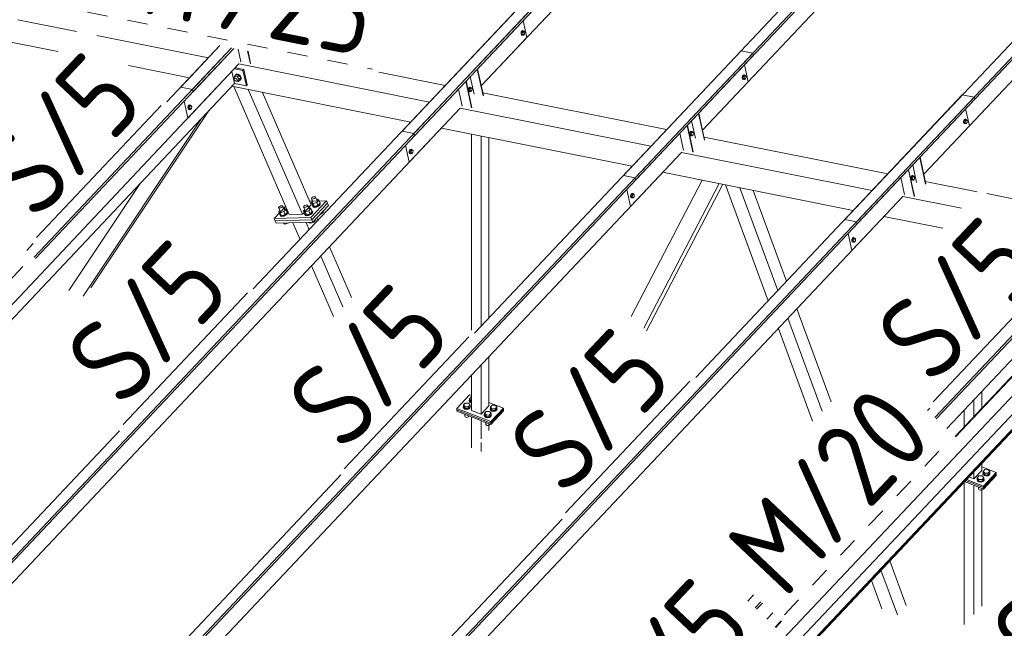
# Model space of a CAD drawing. Header units: millimetres. Extents: x -681 to 506, y -45 to 794.
# Tile 112 of 256: x -362 to -304, y 515 to 550. Entities that reach past the tile are written whole.
import ezdxf

# ---------------------------------------------------------------- set-up
doc = ezdxf.new("R2010")
doc.units = ezdxf.units.MM
doc.header["$LTSCALE"] = 0.6
doc.linetypes.add('XKITLINE00', pattern=[0])
doc.linetypes.add('XKITLINE02', pattern=[4, 2, -2])
for name, color, linetype, lineweight in [('Bolt', 7, 'Continuous', 0), ('Part', 2, 'Continuous', 0), ('PartMark', 3, 'Continuous', 0)]:
    doc.layers.add(name, color=color, linetype=linetype, lineweight=lineweight)
doc.styles.add('ISOCPEUR', font='ISOCPEUR.TTF')

msp = doc.modelspace()

# ---------------------------------------------------------------- linework, layer by layer
at = {"layer": 'Bolt', "color": 3, "linetype": 'XKITLINE00', "lineweight": 0}
for p, q in [((-332.58, 549.554), (-332.596, 549.487)), ((-332.596, 549.487), (-332.594, 549.422)), ((-332.594, 549.422), (-332.573, 549.378)), ((-332.548, 549.605), (-332.58, 549.554)), ((-332.573, 549.482), (-332.557, 549.549)), ((-332.571, 549.418), (-332.573, 549.482)), ((-332.573, 549.378), (-332.539, 549.365)), ((-332.549, 549.373), (-332.571, 549.418)), ((-332.549, 549.541), (-332.561, 549.428)), ((-332.561, 549.428), (-332.514, 549.377)), ((-332.561, 549.428), (-332.492, 549.414)), ((-332.557, 549.549), (-332.525, 549.6)), ((-332.489, 549.605), (-332.549, 549.541)), ((-332.549, 549.541), (-332.479, 549.527)), ((-332.515, 549.36), (-332.549, 549.373)), ((-332.511, 549.627), (-332.548, 549.605)), ((-332.525, 549.6), (-332.487, 549.622)), ((-332.493, 549.373), (-332.515, 549.36)), ((-332.514, 549.377), (-332.444, 549.364)), ((-332.511, 549.627), (-332.487, 549.622)), ((-332.492, 549.414), (-332.479, 549.527)), ((-332.444, 549.364), (-332.492, 549.414)), ((-332.489, 549.605), (-332.42, 549.591)), ((-332.487, 549.622), (-332.453, 549.609)), ((-332.479, 549.527), (-332.42, 549.591)), ((-332.453, 549.609), (-332.447, 549.596)), ((-332.384, 549.427), (-332.444, 549.364)), ((-332.42, 549.591), (-332.372, 549.541)), ((-332.372, 549.541), (-332.384, 549.427)), ((-332.539, 549.365), (-332.515, 549.36)), ((-349.4, 547.002), (-349.35, 547.051)), ((-349.333, 547.069), (-349.383, 547.02)), ((-349.35, 547.051), (-349.269, 547.056)), ((-349.252, 547.075), (-349.333, 547.069)), ((-349.269, 547.056), (-349.179, 547.017)), ((-349.161, 547.035), (-349.252, 547.075)), ((-349.486, 546.823), (-349.435, 546.943)), ((-349.462, 546.79), (-349.486, 546.823)), ((-349.464, 546.76), (-349.462, 546.803)), ((-349.442, 546.712), (-349.464, 546.76)), ((-349.462, 546.803), (-349.415, 546.852)), ((-349.462, 546.803), (-349.435, 546.83)), ((-349.401, 546.672), (-349.442, 546.712)), ((-349.435, 546.943), (-349.343, 547.041)), ((-349.435, 546.943), (-349.274, 546.911)), ((-349.435, 546.83), (-349.391, 546.833)), ((-349.401, 546.979), (-349.4, 547.002)), ((-349.351, 546.651), (-349.401, 546.672)), ((-349.4, 547.002), (-349.383, 547.02)), ((-349.391, 546.833), (-349.342, 546.811)), ((-349.308, 546.654), (-349.351, 546.651)), ((-349.182, 547.009), (-349.343, 547.041)), ((-349.342, 546.811), (-349.301, 546.771)), ((-349.281, 546.68), (-349.308, 546.654)), ((-349.305, 546.656), (-349.215, 546.638)), ((-349.301, 546.771), (-349.278, 546.723)), ((-349.281, 546.68), (-349.235, 546.729)), ((-349.278, 546.723), (-349.281, 546.68)), ((-349.274, 546.911), (-349.182, 547.009)), ((-349.274, 546.911), (-349.164, 546.758)), ((-349.215, 546.638), (-349.164, 546.758)), ((-349.215, 546.638), (-349.123, 546.736)), ((-349.072, 546.856), (-349.182, 547.009)), ((-349.179, 547.017), (-349.102, 546.943)), ((-349.164, 546.758), (-349.072, 546.856)), ((-349.085, 546.961), (-349.161, 547.035)), ((-349.115, 546.725), (-349.134, 546.724)), ((-349.123, 546.736), (-349.072, 546.856)), ((-349.066, 546.774), (-349.115, 546.725)), ((-349.102, 546.943), (-349.061, 546.854)), ((-349.044, 546.872), (-349.085, 546.961)), ((-349.061, 546.854), (-349.066, 546.774)), ((-349.066, 546.774), (-349.048, 546.793)), ((-349.048, 546.793), (-349.044, 546.872)), ((-319.572, 546.957), (-319.588, 546.89)), ((-319.588, 546.89), (-319.586, 546.826)), ((-319.586, 546.826), (-319.565, 546.781)), ((-319.54, 547.008), (-319.572, 546.957)), ((-319.565, 546.886), (-319.548, 546.953)), ((-319.563, 546.821), (-319.565, 546.886)), ((-319.565, 546.781), (-319.531, 546.768)), ((-319.541, 546.777), (-319.563, 546.821)), ((-319.541, 546.945), (-319.553, 546.831)), ((-319.553, 546.831), (-319.506, 546.781)), ((-319.553, 546.831), (-319.484, 546.817)), ((-319.548, 546.953), (-319.517, 547.004)), ((-319.481, 547.008), (-319.541, 546.945)), ((-319.541, 546.945), (-319.471, 546.931)), ((-319.507, 546.764), (-319.541, 546.777)), ((-319.503, 547.031), (-319.54, 547.008)), ((-319.531, 546.768), (-319.507, 546.764)), ((-319.517, 547.004), (-319.479, 547.026)), ((-319.484, 546.777), (-319.507, 546.764)), ((-319.506, 546.781), (-319.436, 546.767)), ((-319.503, 547.031), (-319.479, 547.026)), ((-319.484, 546.817), (-319.471, 546.931)), ((-319.436, 546.767), (-319.484, 546.817)), ((-319.481, 547.008), (-319.411, 546.994)), ((-319.479, 547.026), (-319.445, 547.013)), ((-319.471, 546.931), (-319.411, 546.994)), ((-319.445, 547.013), (-319.439, 547)), ((-319.376, 546.831), (-319.436, 546.767)), ((-319.411, 546.994), (-319.364, 546.944)), ((-319.364, 546.944), (-319.376, 546.831)), ((-335.679, 546.236), (-335.696, 546.169)), ((-335.696, 546.169), (-335.693, 546.104)), ((-335.693, 546.104), (-335.672, 546.06)), ((-335.648, 546.287), (-335.679, 546.236)), ((-335.672, 546.164), (-335.656, 546.231)), ((-335.67, 546.1), (-335.672, 546.164)), ((-335.672, 546.06), (-335.638, 546.047)), ((-335.649, 546.055), (-335.67, 546.1)), ((-335.648, 546.223), (-335.66, 546.11)), ((-335.66, 546.11), (-335.613, 546.059)), ((-335.66, 546.11), (-335.591, 546.096)), ((-335.656, 546.231), (-335.624, 546.282)), ((-335.615, 546.042), (-335.649, 546.055)), ((-335.61, 546.309), (-335.648, 546.287)), ((-335.588, 546.287), (-335.648, 546.223)), ((-335.648, 546.223), (-335.579, 546.209)), ((-335.638, 546.047), (-335.615, 546.042)), ((-335.624, 546.282), (-335.587, 546.304)), ((-335.592, 546.055), (-335.615, 546.042)), ((-335.613, 546.059), (-335.543, 546.046)), ((-335.61, 546.309), (-335.587, 546.304)), ((-335.591, 546.096), (-335.579, 546.209)), ((-335.543, 546.046), (-335.591, 546.096)), ((-335.588, 546.287), (-335.519, 546.273)), ((-335.587, 546.304), (-335.553, 546.291)), ((-335.579, 546.209), (-335.519, 546.273)), ((-335.553, 546.291), (-335.546, 546.278)), ((-335.483, 546.109), (-335.543, 546.046)), ((-335.519, 546.273), (-335.471, 546.223)), ((-335.471, 546.223), (-335.483, 546.109)), ((-352.159, 545.189), (-352.176, 545.123)), ((-352.176, 545.123), (-352.173, 545.058)), ((-352.173, 545.058), (-352.152, 545.013)), ((-352.128, 545.241), (-352.159, 545.189)), ((-352.152, 545.118), (-352.136, 545.185)), ((-352.15, 545.053), (-352.152, 545.118)), ((-352.152, 545.013), (-352.118, 545)), ((-352.129, 545.009), (-352.15, 545.053)), ((-352.128, 545.177), (-352.14, 545.063)), ((-352.14, 545.063), (-352.093, 545.013)), ((-352.14, 545.063), (-352.071, 545.049)), ((-352.136, 545.185), (-352.104, 545.236)), ((-352.095, 544.996), (-352.129, 545.009)), ((-352.09, 545.263), (-352.128, 545.241)), ((-352.068, 545.24), (-352.128, 545.177)), ((-352.128, 545.177), (-352.059, 545.163)), ((-352.118, 545), (-352.095, 544.996)), ((-352.104, 545.236), (-352.067, 545.258)), ((-352.072, 545.009), (-352.095, 544.996)), ((-352.093, 545.013), (-352.023, 544.999)), ((-352.09, 545.263), (-352.067, 545.258)), ((-352.071, 545.049), (-352.059, 545.163)), ((-352.023, 544.999), (-352.071, 545.049)), ((-352.068, 545.24), (-351.999, 545.226)), ((-352.067, 545.258), (-352.033, 545.245)), ((-352.059, 545.163), (-351.999, 545.226)), ((-352.033, 545.245), (-352.026, 545.232)), ((-351.963, 545.063), (-352.023, 544.999)), ((-351.999, 545.226), (-351.951, 545.176)), ((-351.951, 545.176), (-351.963, 545.063)), ((-306.564, 544.361), (-306.58, 544.294)), ((-306.58, 544.294), (-306.578, 544.23)), ((-306.578, 544.23), (-306.557, 544.185)), ((-306.532, 544.412), (-306.564, 544.361)), ((-306.557, 544.289), (-306.54, 544.356)), ((-306.554, 544.225), (-306.557, 544.289)), ((-306.557, 544.185), (-306.523, 544.172)), ((-306.533, 544.18), (-306.554, 544.225)), ((-306.533, 544.348), (-306.545, 544.235)), ((-306.545, 544.235), (-306.497, 544.185)), ((-306.545, 544.235), (-306.476, 544.221)), ((-306.54, 544.356), (-306.509, 544.407)), ((-306.473, 544.412), (-306.533, 544.348)), ((-306.533, 544.348), (-306.463, 544.335)), ((-306.499, 544.167), (-306.533, 544.18)), ((-306.494, 544.434), (-306.532, 544.412)), ((-306.523, 544.172), (-306.499, 544.167)), ((-306.509, 544.407), (-306.471, 544.43)), ((-306.476, 544.181), (-306.499, 544.167)), ((-306.497, 544.185), (-306.428, 544.171)), ((-306.494, 544.434), (-306.471, 544.43)), ((-306.476, 544.221), (-306.463, 544.335)), ((-306.428, 544.171), (-306.476, 544.221)), ((-306.473, 544.412), (-306.403, 544.398)), ((-306.471, 544.43), (-306.437, 544.416)), ((-306.463, 544.335), (-306.403, 544.398)), ((-306.437, 544.416), (-306.431, 544.404)), ((-306.368, 544.234), (-306.428, 544.171)), ((-306.403, 544.398), (-306.356, 544.348)), ((-306.356, 544.348), (-306.368, 544.234)), ((-322.671, 543.639), (-322.688, 543.572)), ((-322.639, 543.691), (-322.671, 543.639)), ((-322.664, 543.568), (-322.648, 543.635)), ((-322.64, 543.627), (-322.652, 543.513)), ((-322.648, 543.635), (-322.616, 543.686)), ((-322.58, 543.69), (-322.64, 543.627)), ((-322.64, 543.627), (-322.571, 543.613)), ((-322.602, 543.713), (-322.639, 543.691)), ((-322.616, 543.686), (-322.578, 543.708)), ((-322.602, 543.713), (-322.578, 543.708)), ((-322.583, 543.499), (-322.571, 543.613)), ((-322.58, 543.69), (-322.511, 543.676)), ((-322.578, 543.708), (-322.544, 543.695)), ((-322.571, 543.613), (-322.511, 543.676)), ((-322.544, 543.695), (-322.538, 543.682)), ((-322.511, 543.676), (-322.463, 543.626)), ((-322.463, 543.626), (-322.475, 543.513)), ((-322.688, 543.572), (-322.685, 543.508)), ((-322.685, 543.508), (-322.664, 543.463)), ((-322.662, 543.503), (-322.664, 543.568)), ((-322.664, 543.463), (-322.63, 543.45)), ((-322.641, 543.459), (-322.662, 543.503)), ((-322.652, 543.513), (-322.605, 543.463)), ((-322.652, 543.513), (-322.583, 543.499)), ((-322.607, 543.446), (-322.641, 543.459)), ((-322.63, 543.45), (-322.607, 543.446)), ((-322.584, 543.459), (-322.607, 543.446)), ((-322.605, 543.463), (-322.535, 543.449)), ((-322.535, 543.449), (-322.583, 543.499)), ((-322.475, 543.513), (-322.535, 543.449)), ((-339.151, 542.593), (-339.168, 542.526)), ((-339.168, 542.526), (-339.165, 542.462)), ((-339.165, 542.462), (-339.144, 542.417)), ((-339.119, 542.644), (-339.151, 542.593)), ((-339.144, 542.522), (-339.128, 542.588)), ((-339.142, 542.457), (-339.144, 542.522)), ((-339.121, 542.412), (-339.142, 542.457)), ((-339.12, 542.581), (-339.132, 542.467)), ((-339.132, 542.467), (-339.085, 542.417)), ((-339.132, 542.467), (-339.063, 542.453)), ((-339.128, 542.588), (-339.096, 542.64)), ((-339.06, 542.644), (-339.12, 542.581)), ((-339.12, 542.581), (-339.051, 542.567)), ((-339.082, 542.666), (-339.119, 542.644)), ((-339.096, 542.64), (-339.058, 542.662)), ((-339.082, 542.666), (-339.058, 542.662)), ((-339.063, 542.453), (-339.051, 542.567)), ((-339.015, 542.403), (-339.063, 542.453)), ((-339.06, 542.644), (-338.991, 542.63)), ((-339.058, 542.662), (-339.024, 542.648)), ((-339.051, 542.567), (-338.991, 542.63)), ((-339.024, 542.648), (-339.018, 542.636)), ((-338.955, 542.466), (-339.015, 542.403)), ((-338.991, 542.63), (-338.943, 542.58)), ((-338.943, 542.58), (-338.955, 542.466)), ((-339.144, 542.417), (-339.11, 542.404)), ((-339.087, 542.399), (-339.121, 542.412)), ((-339.11, 542.404), (-339.087, 542.399)), ((-339.064, 542.413), (-339.087, 542.399)), ((-339.085, 542.417), (-339.015, 542.403)), ((-309.663, 541.043), (-309.679, 540.976)), ((-309.679, 540.976), (-309.677, 540.912)), ((-309.677, 540.912), (-309.656, 540.867)), ((-309.631, 541.094), (-309.663, 541.043)), ((-309.656, 540.971), (-309.64, 541.038)), ((-309.654, 540.907), (-309.656, 540.971)), ((-309.656, 540.867), (-309.622, 540.854)), ((-309.633, 540.862), (-309.654, 540.907)), ((-309.632, 541.03), (-309.644, 540.917)), ((-309.644, 540.917), (-309.597, 540.867)), ((-309.644, 540.917), (-309.575, 540.903)), ((-309.64, 541.038), (-309.608, 541.09)), ((-309.599, 540.849), (-309.633, 540.862)), ((-309.572, 541.094), (-309.632, 541.03)), ((-309.632, 541.03), (-309.563, 541.017)), ((-309.594, 541.116), (-309.631, 541.094)), ((-309.622, 540.854), (-309.599, 540.849)), ((-309.608, 541.09), (-309.57, 541.112)), ((-309.576, 540.863), (-309.599, 540.849)), ((-309.597, 540.867), (-309.527, 540.853)), ((-309.594, 541.116), (-309.57, 541.112)), ((-309.575, 540.903), (-309.563, 541.017)), ((-309.527, 540.853), (-309.575, 540.903)), ((-309.572, 541.094), (-309.503, 541.08)), ((-309.57, 541.112), (-309.536, 541.098)), ((-309.563, 541.017), (-309.503, 541.08)), ((-309.536, 541.098), (-309.53, 541.086)), ((-309.467, 540.916), (-309.527, 540.853)), ((-309.503, 541.08), (-309.455, 541.03)), ((-309.455, 541.03), (-309.467, 540.916)), ((-344.922, 539.765), (-344.901, 539.801)), ((-344.909, 539.739), (-344.922, 539.765)), ((-344.829, 539.552), (-344.922, 539.765)), ((-344.849, 539.598), (-344.92, 539.523)), ((-344.867, 539.731), (-344.909, 539.739)), ((-344.901, 539.801), (-344.852, 539.838)), ((-344.806, 539.743), (-344.867, 539.731)), ((-344.852, 539.838), (-344.789, 539.866)), ((-344.61, 539.532), (-344.825, 539.464)), ((-344.743, 539.771), (-344.806, 539.743)), ((-344.789, 539.866), (-344.728, 539.878)), ((-344.694, 539.808), (-344.743, 539.771)), ((-344.728, 539.878), (-344.686, 539.87)), ((-344.674, 539.844), (-344.694, 539.808)), ((-344.686, 539.87), (-344.674, 539.844)), ((-344.581, 539.63), (-344.674, 539.844)), ((-344.615, 539.709), (-344.585, 539.718)), ((-344.49, 539.659), (-344.61, 539.532)), ((-344.61, 539.532), (-344.533, 539.356)), ((-344.585, 539.718), (-344.49, 539.659)), ((-344.49, 539.659), (-344.414, 539.483)), ((-344.437, 539.537), (-344.424, 539.534)), ((-344.424, 539.534), (-344.401, 539.487)), ((-326.143, 539.997), (-326.159, 539.93)), ((-326.159, 539.93), (-326.157, 539.865)), ((-326.157, 539.865), (-326.136, 539.821)), ((-326.111, 540.048), (-326.143, 539.997)), ((-326.136, 539.925), (-326.12, 539.992)), ((-326.134, 539.861), (-326.136, 539.925)), ((-326.136, 539.821), (-326.102, 539.808)), ((-326.113, 539.816), (-326.134, 539.861)), ((-326.112, 539.984), (-326.124, 539.871)), ((-326.124, 539.871), (-326.077, 539.82)), ((-326.124, 539.871), (-326.055, 539.857)), ((-326.12, 539.992), (-326.088, 540.043)), ((-326.079, 539.803), (-326.113, 539.816)), ((-326.052, 540.048), (-326.112, 539.984)), ((-326.112, 539.984), (-326.043, 539.97)), ((-326.074, 540.07), (-326.111, 540.048)), ((-326.102, 539.808), (-326.079, 539.803)), ((-326.088, 540.043), (-326.05, 540.065)), ((-326.056, 539.816), (-326.079, 539.803)), ((-326.077, 539.82), (-326.007, 539.807)), ((-326.074, 540.07), (-326.05, 540.065)), ((-326.055, 539.857), (-326.043, 539.97)), ((-326.007, 539.807), (-326.055, 539.857)), ((-326.052, 540.048), (-325.983, 540.034)), ((-326.05, 540.065), (-326.016, 540.052)), ((-326.043, 539.97), (-325.983, 540.034)), ((-326.016, 540.052), (-326.01, 540.039)), ((-325.947, 539.87), (-326.007, 539.807)), ((-325.983, 540.034), (-325.935, 539.984)), ((-325.935, 539.984), (-325.947, 539.87)), ((-346.845, 539.232), (-346.824, 539.269)), ((-346.832, 539.207), (-346.845, 539.232)), ((-346.752, 539.019), (-346.845, 539.232)), ((-346.772, 539.065), (-346.843, 538.99)), ((-346.843, 538.99), (-346.748, 538.931)), ((-346.766, 538.814), (-346.843, 538.99)), ((-346.79, 539.198), (-346.832, 539.207)), ((-346.824, 539.269), (-346.776, 539.306)), ((-346.729, 539.21), (-346.79, 539.198)), ((-346.776, 539.306), (-346.712, 539.334)), ((-346.533, 539), (-346.748, 538.931)), ((-346.666, 539.238), (-346.729, 539.21)), ((-346.712, 539.334), (-346.652, 539.345)), ((-346.618, 539.275), (-346.666, 539.238)), ((-346.652, 539.345), (-346.609, 539.337)), ((-346.597, 539.311), (-346.618, 539.275)), ((-346.609, 539.337), (-346.597, 539.311)), ((-346.504, 539.098), (-346.597, 539.311)), ((-346.538, 539.176), (-346.508, 539.185)), ((-346.413, 539.126), (-346.533, 539)), ((-346.533, 539), (-346.456, 538.823)), ((-346.508, 539.185), (-346.413, 539.126)), ((-346.456, 538.823), (-346.337, 538.95)), ((-346.413, 539.126), (-346.337, 538.95)), ((-346.324, 538.954), (-346.362, 538.888)), ((-346.36, 539.004), (-346.347, 539.001)), ((-346.347, 539.001), (-346.324, 538.954)), ((-346.308, 538.917), (-346.324, 538.954)), ((-345.383, 539.277), (-345.362, 539.313)), ((-345.37, 539.251), (-345.383, 539.277)), ((-345.29, 539.063), (-345.383, 539.277)), ((-345.31, 539.109), (-345.381, 539.034)), ((-345.381, 539.034), (-345.286, 538.976)), ((-345.304, 538.858), (-345.381, 539.034)), ((-345.328, 539.243), (-345.37, 539.251)), ((-345.362, 539.313), (-345.314, 539.35)), ((-345.267, 539.254), (-345.328, 539.243)), ((-345.314, 539.35), (-345.25, 539.378)), ((-345.071, 539.044), (-345.286, 538.976)), ((-345.286, 538.976), (-345.209, 538.799)), ((-345.204, 539.282), (-345.267, 539.254)), ((-345.25, 539.378), (-345.19, 539.389)), ((-345.156, 539.319), (-345.204, 539.282)), ((-345.19, 539.389), (-345.147, 539.381)), ((-345.135, 539.355), (-345.156, 539.319)), ((-345.147, 539.381), (-345.135, 539.355)), ((-345.042, 539.142), (-345.135, 539.355)), ((-345.076, 539.22), (-345.046, 539.23)), ((-344.951, 539.171), (-345.071, 539.044)), ((-345.071, 539.044), (-344.994, 538.868)), ((-345.046, 539.23), (-344.951, 539.171)), ((-344.994, 538.868), (-344.875, 538.994)), ((-344.951, 539.171), (-344.875, 538.994)), ((-344.92, 539.523), (-344.825, 539.464)), ((-344.843, 539.347), (-344.92, 539.523)), ((-344.862, 538.998), (-344.9, 538.932)), ((-344.898, 539.048), (-344.885, 539.046)), ((-344.885, 539.046), (-344.862, 538.998)), ((-344.884, 538.895), (-344.846, 538.961)), ((-344.846, 538.961), (-344.862, 538.998)), ((-344.855, 539.343), (-344.847, 539.357)), ((-344.833, 539.296), (-344.855, 539.343)), ((-344.839, 539.306), (-344.855, 539.343)), ((-344.843, 539.347), (-344.748, 539.288)), ((-344.839, 539.306), (-344.816, 539.258)), ((-344.755, 539.28), (-344.833, 539.296)), ((-344.825, 539.464), (-344.748, 539.288)), ((-344.816, 539.258), (-344.739, 539.243)), ((-344.643, 539.301), (-344.755, 539.28)), ((-344.748, 539.288), (-344.533, 539.356)), ((-344.739, 539.243), (-344.627, 539.264)), ((-344.528, 539.353), (-344.643, 539.301)), ((-344.627, 539.264), (-344.512, 539.315)), ((-344.533, 539.356), (-344.414, 539.483)), ((-344.439, 539.421), (-344.528, 539.353)), ((-344.512, 539.315), (-344.423, 539.383)), ((-344.401, 539.487), (-344.439, 539.421)), ((-344.423, 539.383), (-344.385, 539.45)), ((-344.385, 539.45), (-344.401, 539.487)), ((-344.319, 538.864), (-344.2, 538.991)), ((-344.2, 538.991), (-344.218, 539.034)), ((-346.779, 538.81), (-346.77, 538.824)), ((-346.756, 538.763), (-346.779, 538.81)), ((-346.762, 538.773), (-346.779, 538.81)), ((-346.766, 538.814), (-346.671, 538.755)), ((-346.762, 538.773), (-346.74, 538.726)), ((-346.678, 538.748), (-346.756, 538.763)), ((-346.748, 538.931), (-346.671, 538.755)), ((-346.74, 538.726), (-346.662, 538.711)), ((-346.566, 538.769), (-346.678, 538.748)), ((-346.671, 538.755), (-346.456, 538.823)), ((-346.662, 538.711), (-346.55, 538.731)), ((-346.451, 538.82), (-346.566, 538.769)), ((-346.55, 538.731), (-346.435, 538.783)), ((-346.362, 538.888), (-346.451, 538.82)), ((-346.435, 538.783), (-346.346, 538.851)), ((-346.346, 538.851), (-346.308, 538.917)), ((-345.317, 538.854), (-345.308, 538.868)), ((-345.294, 538.807), (-345.317, 538.854)), ((-345.3, 538.817), (-345.317, 538.854)), ((-345.304, 538.858), (-345.209, 538.799)), ((-345.3, 538.817), (-345.278, 538.77)), ((-345.216, 538.792), (-345.294, 538.807)), ((-345.278, 538.77), (-345.2, 538.755)), ((-345.105, 538.813), (-345.216, 538.792)), ((-345.209, 538.799), (-344.994, 538.868)), ((-345.2, 538.755), (-345.088, 538.776)), ((-344.989, 538.864), (-345.105, 538.813)), ((-345.09, 538.366), (-345.091, 538.369)), ((-345.088, 538.776), (-344.973, 538.827)), ((-344.995, 538.308), (-345.023, 538.371)), ((-344.995, 538.308), (-344.781, 538.376)), ((-344.9, 538.932), (-344.989, 538.864)), ((-344.973, 538.827), (-344.884, 538.895)), ((-344.781, 538.376), (-344.799, 538.419)), ((-344.781, 538.376), (-344.661, 538.503)), ((-344.661, 538.503), (-344.68, 538.546)), ((-344.404, 538.837), (-344.319, 538.864)), ((-344.319, 538.864), (-344.338, 538.907)), ((-346.552, 538.322), (-346.553, 538.325)), ((-346.552, 538.322), (-346.457, 538.263)), ((-346.457, 538.263), (-346.485, 538.327)), ((-346.457, 538.263), (-346.243, 538.331)), ((-346.243, 538.331), (-346.244, 538.334)), ((-346.243, 538.331), (-346.24, 538.335)), ((-345.09, 538.366), (-344.995, 538.308)), ((-313.135, 537.4), (-313.151, 537.333)), ((-313.151, 537.333), (-313.149, 537.269)), ((-313.149, 537.269), (-313.128, 537.224)), ((-313.103, 537.451), (-313.135, 537.4)), ((-313.128, 537.329), (-313.112, 537.396)), ((-313.126, 537.264), (-313.128, 537.329)), ((-313.128, 537.224), (-313.094, 537.211)), ((-313.104, 537.22), (-313.126, 537.264)), ((-313.104, 537.388), (-313.116, 537.274)), ((-313.116, 537.274), (-313.069, 537.224)), ((-313.116, 537.274), (-313.047, 537.26)), ((-313.112, 537.396), (-313.08, 537.447)), ((-313.044, 537.451), (-313.104, 537.388)), ((-313.104, 537.388), (-313.034, 537.374)), ((-313.07, 537.207), (-313.104, 537.22)), ((-313.066, 537.473), (-313.103, 537.451)), ((-313.094, 537.211), (-313.07, 537.207)), ((-313.08, 537.447), (-313.042, 537.469)), ((-313.048, 537.22), (-313.07, 537.207)), ((-313.069, 537.224), (-312.999, 537.21)), ((-313.066, 537.473), (-313.042, 537.469)), ((-313.047, 537.26), (-313.034, 537.374)), ((-312.999, 537.21), (-313.047, 537.26)), ((-313.044, 537.451), (-312.975, 537.437)), ((-313.042, 537.469), (-313.008, 537.456)), ((-313.034, 537.374), (-312.975, 537.437)), ((-313.008, 537.456), (-313.002, 537.443)), ((-312.939, 537.274), (-312.999, 537.21)), ((-312.975, 537.437), (-312.927, 537.387)), ((-312.927, 537.387), (-312.939, 537.274)), ((-335.633, 528.005), (-335.533, 528.11)), ((-335.633, 527.898), (-335.633, 528.005)), ((-335.541, 527.896), (-335.633, 528.005)), ((-335.533, 528.11), (-335.512, 528.11)), ((-335.992, 527.532), (-335.979, 527.561)), ((-335.967, 527.466), (-335.992, 527.532)), ((-335.992, 527.507), (-335.992, 527.532)), ((-335.967, 527.44), (-335.992, 527.507)), ((-335.979, 527.638), (-335.879, 527.744)), ((-335.979, 527.532), (-335.979, 527.638)), ((-335.887, 527.53), (-335.979, 527.638)), ((-335.887, 527.423), (-335.979, 527.532)), ((-335.893, 527.416), (-335.967, 527.466)), ((-335.967, 527.44), (-335.893, 527.391)), ((-335.791, 527.397), (-335.893, 527.416)), ((-335.893, 527.391), (-335.791, 527.372)), ((-335.887, 527.423), (-335.887, 527.53)), ((-335.694, 527.527), (-335.887, 527.53)), ((-335.887, 527.423), (-335.694, 527.421)), ((-335.879, 527.744), (-335.687, 527.741)), ((-335.688, 527.413), (-335.791, 527.397)), ((-335.791, 527.372), (-335.688, 527.388)), ((-335.594, 527.633), (-335.694, 527.527)), ((-335.694, 527.421), (-335.594, 527.527)), ((-335.694, 527.421), (-335.694, 527.527)), ((-335.611, 527.461), (-335.688, 527.413)), ((-335.688, 527.388), (-335.611, 527.435)), ((-335.687, 527.741), (-335.594, 527.633)), ((-335.646, 527.898), (-335.633, 527.927)), ((-335.621, 527.832), (-335.646, 527.898)), ((-335.646, 527.873), (-335.646, 527.898)), ((-335.621, 527.806), (-335.646, 527.873)), ((-335.541, 527.79), (-335.633, 527.898)), ((-335.548, 527.783), (-335.621, 527.832)), ((-335.621, 527.806), (-335.548, 527.757)), ((-335.581, 527.526), (-335.611, 527.461)), ((-335.611, 527.435), (-335.581, 527.501)), ((-335.594, 527.527), (-335.594, 527.633)), ((-335.594, 527.561), (-335.581, 527.526)), ((-335.581, 527.501), (-335.581, 527.526)), ((-335.548, 527.783), (-335.512, 527.776)), ((-335.548, 527.757), (-335.512, 527.75)), ((-335.541, 527.79), (-335.541, 527.896)), ((-335.541, 527.896), (-335.512, 527.896)), ((-335.512, 527.789), (-335.541, 527.79)), ((-334.412, 527.417), (-334.398, 527.446)), ((-334.386, 527.35), (-334.412, 527.417)), ((-334.412, 527.391), (-334.412, 527.417)), ((-334.386, 527.325), (-334.412, 527.391)), ((-334.398, 527.523), (-334.299, 527.629)), ((-334.398, 527.417), (-334.398, 527.523)), ((-334.306, 527.415), (-334.398, 527.523)), ((-334.306, 527.308), (-334.398, 527.417)), ((-334.306, 527.308), (-334.306, 527.415)), ((-334.113, 527.412), (-334.306, 527.415)), ((-334.299, 527.629), (-334.106, 527.626)), ((-334.014, 527.518), (-334.113, 527.412)), ((-334.113, 527.305), (-334.113, 527.412)), ((-334.113, 527.305), (-334.014, 527.411)), ((-334.106, 527.626), (-334.014, 527.518)), ((-334.001, 527.411), (-334.03, 527.345)), ((-334.03, 527.32), (-334.001, 527.385)), ((-334.014, 527.411), (-334.014, 527.518)), ((-334.014, 527.445), (-334.001, 527.411)), ((-334.001, 527.385), (-334.001, 527.411)), ((-335.905, 527.087), (-335.887, 527.066)), ((-335.898, 526.978), (-335.898, 527.079)), ((-335.884, 526.942), (-335.898, 526.978)), ((-335.887, 527.066), (-335.887, 527.08)), ((-335.887, 527.066), (-335.849, 527.065)), ((-335.884, 526.942), (-335.844, 526.915)), ((-335.844, 526.915), (-335.789, 526.905)), ((-335.789, 526.905), (-335.733, 526.913)), ((-335.733, 526.913), (-335.692, 526.939)), ((-335.692, 526.939), (-335.676, 526.974)), ((-335.676, 526.974), (-335.676, 526.998)), ((-334.757, 527.05), (-334.744, 527.079)), ((-334.732, 526.984), (-334.757, 527.05)), ((-334.757, 527.025), (-334.757, 527.05)), ((-334.732, 526.958), (-334.757, 527.025)), ((-334.744, 527.157), (-334.644, 527.262)), ((-334.744, 527.05), (-334.744, 527.157)), ((-334.652, 527.048), (-334.744, 527.157)), ((-334.652, 526.942), (-334.744, 527.05)), ((-334.659, 526.935), (-334.732, 526.984)), ((-334.732, 526.958), (-334.659, 526.909)), ((-334.556, 526.915), (-334.659, 526.935)), ((-334.659, 526.909), (-334.556, 526.89)), ((-334.652, 526.942), (-334.652, 527.048)), ((-334.459, 527.045), (-334.652, 527.048)), ((-334.652, 526.942), (-334.459, 526.939)), ((-334.644, 527.262), (-334.452, 527.26)), ((-334.453, 526.932), (-334.556, 526.915)), ((-334.556, 526.89), (-334.453, 526.906)), ((-334.36, 527.151), (-334.459, 527.045)), ((-334.459, 526.939), (-334.36, 527.045)), ((-334.459, 526.939), (-334.459, 527.045)), ((-334.376, 526.979), (-334.453, 526.932)), ((-334.453, 526.906), (-334.376, 526.953)), ((-334.452, 527.26), (-334.36, 527.151)), ((-334.313, 527.301), (-334.386, 527.35)), ((-334.386, 527.325), (-334.313, 527.275)), ((-334.346, 527.045), (-334.376, 526.979)), ((-334.376, 526.953), (-334.346, 527.019)), ((-334.36, 527.045), (-334.36, 527.151)), ((-334.36, 527.079), (-334.346, 527.045)), ((-334.346, 527.019), (-334.346, 527.045)), ((-334.211, 527.282), (-334.313, 527.301)), ((-334.313, 527.275), (-334.211, 527.256)), ((-334.306, 527.308), (-334.113, 527.305)), ((-334.107, 527.298), (-334.211, 527.282)), ((-334.211, 527.256), (-334.107, 527.273)), ((-334.03, 527.345), (-334.107, 527.298)), ((-334.107, 527.273), (-334.03, 527.32)), ((-334.67, 526.605), (-334.652, 526.584)), ((-334.663, 526.496), (-334.663, 526.597)), ((-334.649, 526.46), (-334.663, 526.496)), ((-334.652, 526.584), (-334.652, 526.598)), ((-334.652, 526.584), (-334.614, 526.584)), ((-334.649, 526.46), (-334.61, 526.433)), ((-334.61, 526.433), (-334.554, 526.423)), ((-334.554, 526.423), (-334.498, 526.432)), ((-334.498, 526.432), (-334.457, 526.457)), ((-334.457, 526.457), (-334.441, 526.493)), ((-334.441, 526.493), (-334.441, 526.516)), ((-305.772, 523.365), (-305.672, 523.471)), ((-305.772, 523.259), (-305.772, 523.365)), ((-305.68, 523.257), (-305.772, 523.365)), ((-305.672, 523.471), (-305.48, 523.468)), ((-305.387, 523.36), (-305.487, 523.254)), ((-305.48, 523.468), (-305.387, 523.36)), ((-305.44, 523.625), (-305.426, 523.654)), ((-305.414, 523.559), (-305.44, 523.625)), ((-305.44, 523.6), (-305.44, 523.625)), ((-305.414, 523.533), (-305.44, 523.6)), ((-305.426, 523.731), (-305.327, 523.837)), ((-305.426, 523.625), (-305.426, 523.731)), ((-305.334, 523.623), (-305.426, 523.731)), ((-305.334, 523.517), (-305.426, 523.625)), ((-305.341, 523.509), (-305.414, 523.559)), ((-305.414, 523.533), (-305.341, 523.484)), ((-305.387, 523.253), (-305.387, 523.36)), ((-305.239, 523.49), (-305.341, 523.509)), ((-305.341, 523.484), (-305.239, 523.465)), ((-305.334, 523.517), (-305.334, 523.623)), ((-305.141, 523.62), (-305.334, 523.623)), ((-305.334, 523.517), (-305.141, 523.514)), ((-305.327, 523.837), (-305.134, 523.835)), ((-305.135, 523.507), (-305.239, 523.49)), ((-305.239, 523.465), (-305.135, 523.481)), ((-305.042, 523.726), (-305.141, 523.62)), ((-305.141, 523.514), (-305.042, 523.62)), ((-305.141, 523.514), (-305.141, 523.62)), ((-305.058, 523.554), (-305.135, 523.507)), ((-305.135, 523.481), (-305.058, 523.528)), ((-305.134, 523.835), (-305.042, 523.726)), ((-305.029, 523.619), (-305.058, 523.554)), ((-305.058, 523.528), (-305.029, 523.594)), ((-305.042, 523.62), (-305.042, 523.726)), ((-305.042, 523.654), (-305.029, 523.619)), ((-305.029, 523.594), (-305.029, 523.619)), ((-305.785, 523.259), (-305.772, 523.288)), ((-305.76, 523.192), (-305.785, 523.259)), ((-305.785, 523.233), (-305.785, 523.259)), ((-305.76, 523.167), (-305.785, 523.233)), ((-305.68, 523.15), (-305.772, 523.259)), ((-305.687, 523.143), (-305.76, 523.192)), ((-305.76, 523.167), (-305.687, 523.118)), ((-305.698, 522.814), (-305.68, 522.793)), ((-305.691, 522.704), (-305.691, 522.806)), ((-305.584, 523.124), (-305.687, 523.143)), ((-305.687, 523.118), (-305.584, 523.098)), ((-305.68, 523.15), (-305.68, 523.257)), ((-305.487, 523.254), (-305.68, 523.257)), ((-305.68, 523.15), (-305.487, 523.148)), ((-305.68, 522.793), (-305.68, 522.807)), ((-305.68, 522.793), (-305.642, 522.792)), ((-305.481, 523.14), (-305.584, 523.124)), ((-305.584, 523.098), (-305.481, 523.115)), ((-305.487, 523.148), (-305.487, 523.254)), ((-305.487, 523.148), (-305.387, 523.253)), ((-305.404, 523.187), (-305.481, 523.14)), ((-305.481, 523.115), (-305.404, 523.162)), ((-305.374, 523.253), (-305.404, 523.187)), ((-305.404, 523.162), (-305.374, 523.228)), ((-305.387, 523.288), (-305.374, 523.253)), ((-305.374, 523.228), (-305.374, 523.253)), ((-305.677, 522.668), (-305.691, 522.704)), ((-305.677, 522.668), (-305.638, 522.642)), ((-305.638, 522.642), (-305.582, 522.631)), ((-305.582, 522.631), (-305.526, 522.64)), ((-305.526, 522.64), (-305.485, 522.666)), ((-305.485, 522.666), (-305.469, 522.701)), ((-305.469, 522.701), (-305.469, 522.725))]:
    msp.add_line(p, q, dxfattribs=at)
at = {"layer": 'Part', "color": 2, "linetype": 'XKITLINE00', "lineweight": 0}
for p, q in [((-338.896, 543.583), (-299.7, 585.103)), ((-338.866, 543.446), (-299.67, 584.966)), ((-325.888, 540.986), (-286.692, 582.506)), ((-325.858, 540.85), (-286.662, 582.37)), ((-312.88, 538.39), (-273.684, 579.91)), ((-312.85, 538.254), (-273.654, 579.773)), ((-334.932, 546.386), (-303.893, 579.265)), ((-321.924, 543.79), (-290.885, 576.669)), ((-308.916, 541.194), (-277.877, 574.072)), ((-339.584, 543.72), (-323.916, 560.316)), ((-326.575, 541.124), (-310.908, 557.719)), ((-313.567, 538.527), (-297.9, 555.123)), ((-371.175, 509.39), (-331.979, 550.91)), ((-371.146, 509.253), (-331.949, 550.773)), ((-348.334, 534.451), (-332.667, 551.047)), ((-362.189, 550.265), (-358.729, 549.575)), ((-332.253, 549.224), (-332.47, 550.222)), ((-363.294, 549.094), (-359.835, 548.403)), ((-357.537, 549.337), (-350.976, 548.027)), ((-334.932, 546.386), (-332.253, 549.224)), ((-361.218, 536.313), (-349.609, 548.61)), ((-361.134, 536.234), (-349.476, 548.583)), ((-358.167, 506.794), (-318.971, 548.313)), ((-353.414, 545.445), (-350.297, 548.747)), ((-352.592, 546.316), (-350.297, 548.747)), ((-351.904, 546.179), (-349.609, 548.61)), ((-351.874, 546.043), (-349.476, 548.583)), ((-349.065, 547.791), (-349.227, 548.533)), ((-348.508, 547.68), (-348.669, 548.422)), ((-348.491, 547.698), (-348.647, 548.418)), ((-335.325, 531.855), (-319.658, 548.451)), ((-318.971, 548.313), (-319.658, 548.451)), ((-318.941, 548.177), (-318.971, 548.313)), ((-375.11, 520.202), (-349.181, 547.669)), ((-358.137, 506.657), (-318.941, 548.177)), ((-352.178, 544.493), (-349.181, 547.669)), ((-351.208, 547.812), (-351.266, 547.751)), ((-351.266, 547.751), (-351.242, 547.746)), ((-351.266, 547.751), (-351.26, 547.726)), ((-351.208, 547.812), (-351.184, 547.807)), ((-349.181, 547.669), (-337.968, 545.431)), ((-355.667, 547.571), (-352.082, 546.856)), ((-349.445, 546.517), (-349.599, 547.226)), ((-349.446, 547.388), (-348.943, 547.287)), ((-349.388, 547.449), (-348.885, 547.348)), ((-348.943, 547.287), (-348.885, 547.348)), ((-348.745, 546.377), (-348.943, 547.287)), ((-348.885, 547.348), (-348.688, 546.439)), ((-340.952, 547.188), (-337.046, 546.408)), ((-334.826, 545.798), (-335.166, 547.366)), ((-334.808, 545.816), (-335.149, 547.384)), ((-319.245, 546.628), (-319.462, 547.626)), ((-374.418, 520.064), (-349.445, 546.517)), ((-349.445, 546.517), (-348.745, 546.377)), ((-335.5, 545.084), (-335.84, 546.652)), ((-335.483, 545.102), (-335.823, 546.67)), ((-335.355, 545.904), (-335.578, 546.93)), ((-321.924, 543.79), (-319.245, 546.628)), ((-351.904, 546.179), (-352.592, 546.316)), ((-351.904, 546.179), (-351.874, 546.043)), ((-349.594, 546.359), (-339.074, 544.26)), ((-349.487, 546.338), (-346.22, 538.825)), ((-348.745, 546.377), (-348.688, 546.439)), ((-345.446, 538.848), (-348.628, 546.166)), ((-344.927, 539.398), (-347.798, 546.001)), ((-336.057, 545.195), (-336.274, 546.192)), ((-334.841, 545.968), (-324.038, 543.812)), ((-352.395, 545.491), (-352.178, 544.493)), ((-345.159, 504.197), (-305.963, 545.717)), ((-345.129, 504.061), (-305.933, 545.581)), ((-322.317, 529.258), (-306.65, 545.854)), ((-305.963, 545.717), (-306.65, 545.854)), ((-305.933, 545.581), (-305.963, 545.717)), ((-367.211, 512.193), (-336.173, 545.072)), ((-357.882, 534.512), (-350.921, 544.953)), ((-339.17, 541.897), (-336.173, 545.072)), ((-336.173, 545.073), (-324.96, 542.835)), ((-321.817, 543.202), (-322.158, 544.77)), ((-321.8, 543.22), (-322.141, 544.788)), ((-306.237, 544.031), (-306.454, 545.029)), ((-358.343, 534.024), (-351.383, 544.465)), ((-322.347, 543.307), (-322.57, 544.333)), ((-338.896, 543.583), (-339.584, 543.72)), ((-338.896, 543.583), (-338.866, 543.446)), ((-337.278, 543.901), (-326.066, 541.663)), ((-323.049, 542.598), (-323.266, 543.596)), ((-322.492, 542.487), (-322.832, 544.055)), ((-322.475, 542.505), (-322.815, 544.074)), ((-308.916, 541.194), (-306.237, 544.031)), ((-335.512, 532.031), (-335.512, 543.549)), ((-334.942, 532.261), (-334.942, 543.435)), ((-334.481, 532.75), (-334.481, 543.343)), ((-321.833, 543.372), (-311.03, 541.215)), ((-354.203, 509.597), (-323.164, 542.476)), ((-339.387, 542.895), (-339.17, 541.897)), ((-326.162, 539.301), (-323.164, 542.476)), ((-323.165, 542.476), (-311.952, 540.238)), ((-329.788, 500.548), (-290.592, 542.068)), ((-308.809, 540.605), (-309.15, 542.173)), ((-308.792, 540.623), (-309.133, 542.192)), ((-324.27, 541.305), (-313.058, 539.067)), ((-309.484, 539.891), (-309.824, 541.459)), ((-309.467, 539.909), (-309.807, 541.477)), ((-309.339, 540.711), (-309.562, 541.737)), ((-308.266, 526.902), (-294.415, 541.574)), ((-308.182, 526.823), (-294.331, 541.495)), ((-325.888, 540.986), (-326.575, 541.124)), ((-321.95, 540.842), (-326.114, 532.843)), ((-325.888, 540.986), (-325.858, 540.85)), ((-310.041, 540.002), (-310.258, 541)), ((-308.825, 540.775), (-305.775, 540.166)), ((-359.184, 534.352), (-354.989, 540.645)), ((-290.983, 540.572), (-330.179, 499.053)), ((-329.589, 498.692), (-290.392, 540.212)), ((-290.381, 540.336), (-329.577, 498.816)), ((-290.363, 540.325), (-329.559, 498.806)), ((-326.379, 540.299), (-326.162, 539.301)), ((-325.374, 532.144), (-320.95, 540.642)), ((-325.218, 531.997), (-320.74, 540.6)), ((-318.068, 533.76), (-320.582, 540.569)), ((-317.504, 534.358), (-319.735, 540.4)), ((-316.985, 534.907), (-318.956, 540.244)), ((-293.203, 540.43), (-307.054, 525.758)), ((-345.016, 539.603), (-344.038, 539.632)), ((-344.038, 539.632), (-344.96, 538.655)), ((-343.977, 539.493), (-344.038, 539.632)), ((-341.195, 507.001), (-310.156, 539.879)), ((-313.154, 536.704), (-310.156, 539.879)), ((-310.157, 539.88), (-306.697, 539.189)), ((-305.217, 540.055), (-298.022, 538.619)), ((-346.431, 539.309), (-347.11, 538.59)), ((-345.446, 538.848), (-344.927, 539.398)), ((-343.977, 539.493), (-344.899, 538.516)), ((-344.899, 538.516), (-343.977, 539.493)), ((-344.839, 538.377), (-343.916, 539.354)), ((-343.916, 539.354), (-343.977, 539.493)), ((-344.96, 538.655), (-347.11, 538.59)), ((-347.11, 538.59), (-347.049, 538.451)), ((-347.049, 538.451), (-344.899, 538.516)), ((-347.049, 538.451), (-344.899, 538.516)), ((-346.989, 538.312), (-347.049, 538.451)), ((-344.839, 538.377), (-346.989, 538.312)), ((-346.22, 538.825), (-345.446, 538.848)), ((-344.899, 538.516), (-344.96, 538.655)), ((-344.899, 538.516), (-344.839, 538.377)), ((-344.529, 538.481), (-344.595, 538.635)), ((-312.88, 538.39), (-313.567, 538.527)), ((-312.88, 538.39), (-312.85, 538.254)), ((-311.262, 538.708), (-307.803, 538.018)), ((-345.585, 537.363), (-346.01, 538.341)), ((-345.048, 537.932), (-345.236, 538.365)), ((-313.371, 537.702), (-313.154, 536.704)), ((-307.569, 526.245), (-297.148, 537.283)), ((-361.65, 536.721), (-361.276, 537.117)), ((-342.56, 533.952), (-343.856, 536.933)), ((-343.078, 533.403), (-344.375, 536.384)), ((-343.615, 532.834), (-344.911, 535.815)), ((-297.578, 535.847), (-307.079, 525.782)), ((-314.368, 527.822), (-316.385, 533.282)), ((-314.887, 527.272), (-316.903, 532.733)), ((-315.451, 526.675), (-317.467, 532.135)), ((-334.481, 527.579), (-334.481, 530.489)), ((-334.942, 527.091), (-334.942, 530)), ((-335.512, 527.313), (-335.512, 529.396)), ((-335.619, 528.232), (-336.368, 527.438)), ((-335.619, 528.232), (-335.512, 528.19)), ((-305.509, 527.446), (-305.509, 528.427)), ((-336.368, 527.438), (-334.374, 526.66)), ((-336.368, 527.438), (-336.368, 527.353)), ((-334.481, 527.579), (-334.942, 527.091)), ((-334.481, 527.788), (-333.624, 527.454)), ((-333.624, 527.454), (-334.374, 526.66)), ((-333.624, 527.369), (-334.374, 526.575)), ((-333.624, 527.369), (-334.374, 526.575)), ((-333.624, 527.369), (-333.624, 527.454)), ((-333.624, 527.284), (-333.624, 527.369)), ((-308.698, 527.31), (-308.558, 527.458)), ((-305.97, 526.957), (-305.97, 527.938)), ((-336.368, 527.353), (-334.374, 526.575)), ((-336.368, 527.268), (-336.368, 527.353)), ((-334.374, 526.575), (-336.368, 527.353)), ((-334.374, 526.49), (-336.368, 527.268)), ((-334.942, 527.091), (-335.512, 527.313)), ((-335.512, 525.119), (-335.512, 526.934)), ((-333.624, 527.284), (-334.374, 526.49)), ((-306.54, 526.353), (-306.54, 527.335)), ((-334.942, 525.646), (-334.942, 526.712)), ((-334.481, 526.134), (-334.481, 526.532)), ((-334.374, 526.66), (-334.374, 526.575)), ((-334.374, 526.575), (-334.374, 526.49)), ((-371.863, 509.527), (-356.196, 526.123)), ((-334.942, 524.897), (-334.942, 525.426)), ((-305.509, 523.788), (-305.509, 524.199)), ((-304.652, 523.662), (-305.509, 523.996)), ((-358.855, 506.931), (-343.188, 523.527)), ((-305.97, 523.299), (-306.254, 523.41)), ((-305.509, 523.788), (-305.97, 523.299)), ((-305.97, 523.299), (-305.97, 523.711)), ((-304.652, 523.662), (-305.402, 522.869)), ((-304.652, 523.577), (-305.402, 522.783)), ((-304.652, 523.577), (-305.402, 522.783)), ((-304.652, 523.492), (-305.402, 522.698)), ((-304.652, 523.577), (-304.652, 523.662)), ((-304.652, 523.492), (-304.652, 523.577)), ((-306.54, 514.732), (-306.54, 523.107)), ((-305.402, 522.698), (-306.516, 523.133)), ((-306.457, 523.195), (-305.402, 522.783)), ((-305.402, 522.783), (-306.457, 523.195)), ((-306.398, 523.257), (-305.402, 522.869)), ((-305.97, 515.336), (-305.97, 522.92)), ((-305.509, 515.824), (-305.509, 522.74)), ((-305.402, 522.869), (-305.402, 522.783)), ((-305.402, 522.783), (-305.402, 522.698)), ((-345.847, 504.334), (-330.18, 520.93)), ((-309.949, 515.858), (-310.915, 518.473)), ((-310.468, 515.309), (-311.434, 517.923)), ((-311.384, 515.666), (-311.998, 517.326)), ((-319.264, 516.118), (-318.92, 516.482)), ((-318.832, 515.71), (-318.488, 516.074)), ((-318.748, 515.631), (-318.404, 515.995)), ((-318.135, 515.052), (-317.791, 515.417)), ((-317.301, 514.954), (-317.645, 514.59)), ((-317.276, 514.93), (-317.62, 514.566))]:
    msp.add_line(p, q, dxfattribs=at)
at = {"layer": 'PartMark', "color": 1, "linetype": 'XKITLINE02', "lineweight": 0}
for p, q in [((-358.092, 550.711), (-341.324, 547.364)), ((-370.954, 526.167), (-361.576, 536.101)), ((-317.099, 515.314), (-307.427, 525.56))]:
    msp.add_line(p, q, dxfattribs=at)
at = {"layer": 'PartMark', "color": 1, "linetype": 'XKITLINE00', "lineweight": 0}
for p, q in [((-361.075, 537.476), (-353.762, 545.223)), ((-308.356, 527.818), (-301.043, 535.564)), ((-355.994, 526.482), (-348.681, 534.229)), ((-342.986, 523.886), (-335.673, 531.633)), ((-329.978, 521.29), (-322.665, 529.036))]:
    msp.add_line(p, q, dxfattribs=at)

# ---------------------------------------------------------------- texts
at = {"layer": 'PartMark', "color": 1, "style": 'ISOCPEUR', "width": 0.85}
for s, rotation, p in [('RT/25', -11.28727, (-357.386, 551.182)), ('S/5', 46.65022, (-361.099, 538.324)), ('S/5', 46.65022, (-308.38, 528.666)), ('S/5', 46.65022, (-356.018, 527.331)), ('S/5', 46.65022, (-343.01, 524.734)), ('S/5', 46.65022, (-330.002, 522.138)), ('M/20', 46.65022, (-317.124, 516.162)), ('S/5', 46.65022, (-301.623, 511.2)), ('S/5', 46.65022, (-325.305, 507.445))]:
    msp.add_text(s, height=5, rotation=rotation, dxfattribs=at).set_placement(p)

doc.saveas('drawing.dxf')
